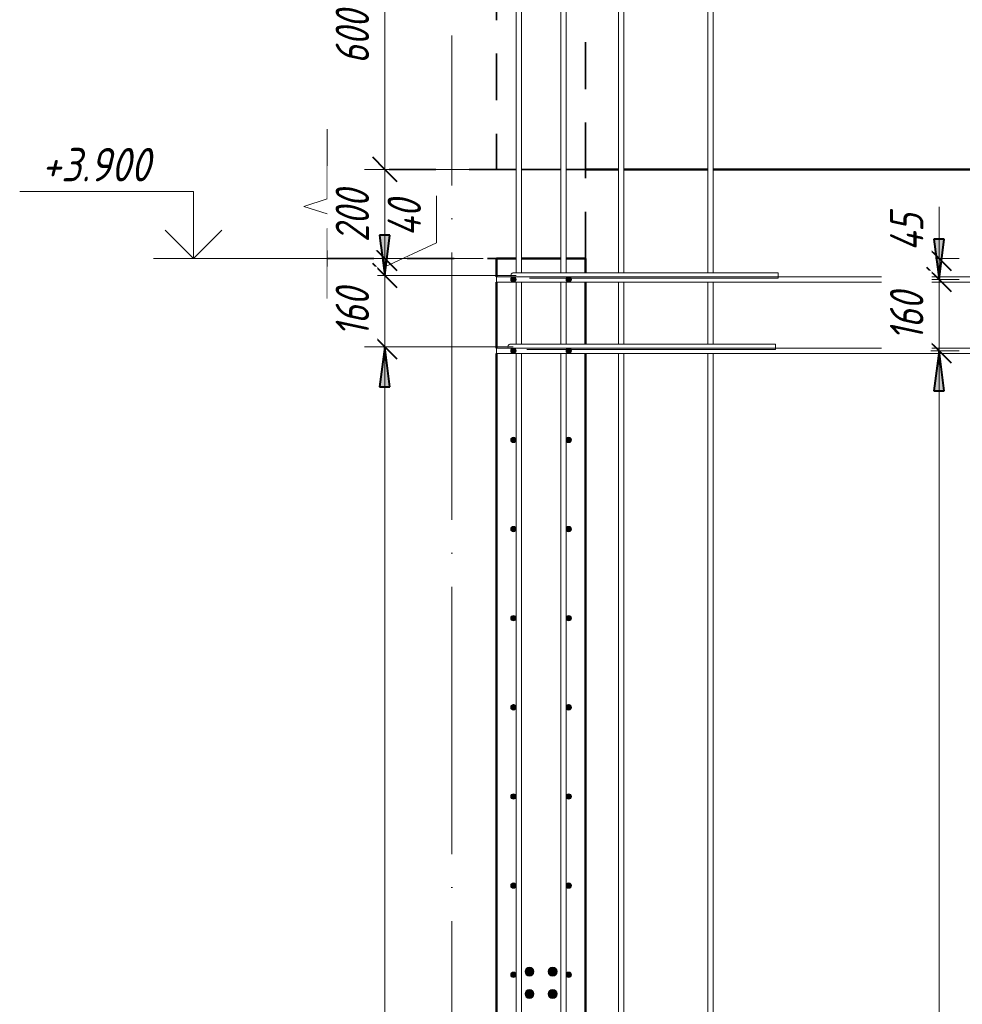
# Model space of a CAD drawing. Header units: millimetres. Extents: x -17457 to 38668, y -1477 to 6786.
# Tile 53 of 104: x 9106 to 11221, y 2227 to 4436. Entities that reach past the tile are written whole.
import ezdxf

# ---------------------------------------------------------------- set-up
doc = ezdxf.new("R2010")
doc.units = ezdxf.units.MM
doc.linetypes.add('01 Штриховая _4 мм_', pattern=[180, 105, -75])
doc.linetypes.add('ADSK_Линия сетки', pattern=[750, 600, -75, 0, -75])
for name, color, linetype, lineweight in [('A-____-____-DIMS', 211, 'Continuous', 9), ('A-____-____-DIMS-30', 211, 'Continuous', 9), ('A-____-NOTE-TEXT', 131, 'Continuous', 20), ('A-DETL-GENF-OTLN', 92, 'Continuous', 20), ('A-FLOR-____-MCUT', 192, 'Continuous', 50), ('A-WALL-____-MCUT', 113, 'Continuous', 50), ('A-WALL-____-OTLN', 113, 'Continuous', 20), ('G-____-____-DIMS', 111, 'Continuous', 9), ('S-GRID-____-OTLN', 1, 'Continuous', 9), ('S-RBAR-____-MCUT', 171, 'Continuous', 20), ('S-RBAR-____-OTLN', 171, 'Continuous', 100)]:
    doc.layers.add(name, color=color, linetype=linetype, lineweight=lineweight)
doc.styles.add('GOST Common_I_1', font='GOST Common Italic.ttf', dxfattribs={"width": 0.8, "height": 75})
doc.styles.add('GOST Common_I_2', font='GOST Common Italic.ttf', dxfattribs={"width": 0.9, "height": 75})
doc.dimstyles.new('ADSK_Для_арматуры_Основной_2_5_мм_шаг_кол-во_Стрелки_точный', dxfattribs={"dimscale": 304.8, "dimtxt": 0.247469, "dimasz": 0.295276, "dimexe": 0.147638, "dimexo": 0.000484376, "dimgap": 0.03937, "dimtad": 1, "dimdec": 0, "dimlfac": 304.8, "dimdsep": 46, "dimtxsty": 'GOST Common_I_1', "dimsah": 1, "dimcen": 0.09, "dimdle": 0.147638, "dimazin": 0, "dimtfac": 1, "dimtdec": 4, "dimtix": 1, "dimtmove": 0, "dimatfit": 3, "dimfxl": 1, "dimtvp": 1, "dimtfill": 1, "dimtolj": 1, "dimtzin": 0, "dimarcsym": 2})
doc.dimstyles.new('ADSK_Округление_5мм__Узкий_', dxfattribs={"dimscale": 304.8, "dimtxt": 0.247469, "dimasz": 0.177165, "dimexe": 0.147638, "dimexo": 0.000322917, "dimgap": 0.03937, "dimtad": 1, "dimdec": 0, "dimlfac": 304.8, "dimrnd": 5, "dimdsep": 46, "dimtxsty": 'GOST Common_I_1', "dimblk1": 'OBLIQUE', "dimblk2": 'OBLIQUE', "dimsah": 1, "dimcen": 0.09, "dimdle": 0.147638, "dimazin": 0, "dimtfac": 1, "dimtdec": 4, "dimtix": 1, "dimtmove": 1, "dimatfit": 3, "dimfxl": 1, "dimtvp": 1, "dimtfill": 1, "dimtolj": 1, "dimtzin": 0, "dimlwd": 20, "dimlwe": 20, "dimarcsym": 2})
doc.dimstyles.new('ADSK_Округление_5мм__Узкий__1', dxfattribs={"dimscale": 304.8, "dimtxt": 0.247469, "dimasz": 0.177165, "dimexe": 0.147638, "dimexo": 0.000322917, "dimgap": 0.03937, "dimtad": 1, "dimdec": 0, "dimlfac": 304.8, "dimrnd": 5, "dimdsep": 46, "dimtxsty": 'GOST Common_I_1', "dimblk1": 'OBLIQUE', "dimblk2": 'OBLIQUE', "dimsah": 1, "dimcen": 0.09, "dimdle": 0.147638, "dimazin": 0, "dimtfac": 1, "dimtdec": 4, "dimtix": 1, "dimtmove": 0, "dimatfit": 3, "dimfxl": 1, "dimtvp": 1, "dimtfill": 1, "dimtolj": 1, "dimtzin": 0, "dimlwd": 20, "dimlwe": 20, "dimarcsym": 2})

# ---------------------------------------------------------------- blocks, each defined once
blk = doc.blocks.new('ADSK_Обрыв_Линия - ADSK_Обрыв_линия-1072157-КЖ1_Р_ВЭ1_Армирование_11')
at = {"layer": 'A-DETL-GENF-OTLN'}
for p, q in [((-32780, -226.2), (-32780, -160)), ((-32780, -360), (-32780, -293))]:
    blk.add_line(p, q, dxfattribs=at)
blk = doc.blocks.new('DIMBLOCK184-КЖ1_Р_ВЭ1_Армирование_11')
at = {"layer": 'A-____-____-DIMS-30', "lineweight": 40}
for p, q in [((9925.1, 3702), (9898.1, 3729)), ((9925.1, 3702), (9952.1, 3675)), ((9925.1, -98), (9898.1, -71)), ((9925.1, -98), (9952.1, -125))]:
    blk.add_line(p, q, dxfattribs=at)
at = {"layer": 'A-____-____-DIMS-30', "lineweight": 20}
for p, q in [((9925.1, 3702), (9880.1, 3702)), ((9925.1, -98), (9925.1, 3702)), ((9925.1, 3702), (10213.5, 3702)), ((9925.1, -98), (9880.1, -98)), ((9925.1, -98), (10213.5, -98))]:
    blk.add_line(p, q, dxfattribs=at)
at = {"layer": 'A-____-____-DIMS-30', "color": 0, "lineweight": 20, "insert": (9815, 1717.6), "char_height": 75, "width": 202.507, "attachment_point": 1, "rotation": 90, "line_spacing_factor": 1.022761, "style": 'GOST Common_I_1', "bg_fill": 3, "box_fill_scale": 1.25, "bg_fill_color": 256, "bg_fill_true_color": 13158600, "bg_fill_transparency": 0}
blk.add_mtext('3800', dxfattribs=at)
blk = doc.blocks.new('_Oblique')
at = {"color": 0, "linetype": 'ByBlock', "lineweight": -2}
blk.add_line((-0.5, -0.5), (0.5, 0.5), dxfattribs=at)
blk = doc.blocks.new('DIMBLOCK185-КЖ1_Р_ВЭ1_Армирование_11')
at = {"layer": 'A-____-____-DIMS-30', "lineweight": 40}
for p, q in [((9925.1, 3862), (9898.1, 3889)), ((9925.1, 3862), (9952.1, 3835)), ((9925.1, 3702), (9898.1, 3729)), ((9925.1, 3702), (9952.1, 3675))]:
    blk.add_line(p, q, dxfattribs=at)
at = {"layer": 'A-____-____-DIMS-30', "lineweight": 20}
for p, q in [((9925.1, 3862), (9880.1, 3862)), ((9925.1, 3702), (9925.1, 3862)), ((9925.1, 3862), (10219.8, 3862)), ((9925.1, 3702), (9880.1, 3702)), ((9925.1, 3702), (10213.5, 3702))]:
    blk.add_line(p, q, dxfattribs=at)
at = {"layer": 'A-____-____-DIMS-30', "color": 0, "lineweight": 20, "insert": (9815, 3724.5), "char_height": 75, "width": 138.073, "attachment_point": 1, "rotation": 90, "line_spacing_factor": 1.022761, "style": 'GOST Common_I_1', "bg_fill": 3, "box_fill_scale": 1.25, "bg_fill_color": 256, "bg_fill_true_color": 13158600, "bg_fill_transparency": 0}
blk.add_mtext('160', dxfattribs=at)
blk = doc.blocks.new('DIMBLOCK186-КЖ1_Р_ВЭ1_Армирование_11')
at = {"layer": 'A-____-____-DIMS-30', "lineweight": 20}
for p, q in [((10041.4, 4040.7), (10041.4, 3934.9)), ((10041.4, 3934.9), (9925.1, 3881)), ((9925.1, 3900), (9880.1, 3900)), ((9925.1, 3862), (9925.1, 3900)), ((9925.1, 3900), (10145.8, 3900)), ((9925.1, 3862), (9880.1, 3862)), ((9925.1, 3862), (10219.8, 3862))]:
    blk.add_line(p, q, dxfattribs=at)
at = {"layer": 'A-____-____-DIMS-30', "lineweight": 40}
for p, q in [((9925.1, 3900), (9898.1, 3927)), ((9925.1, 3862), (9898.1, 3889)), ((9925.1, 3900), (9952.1, 3873)), ((9925.1, 3862), (9952.1, 3835))]:
    blk.add_line(p, q, dxfattribs=at)
at = {"layer": 'A-____-____-DIMS-30', "color": 0, "lineweight": 20, "insert": (9931.4, 3949.9), "char_height": 75, "width": 108.924, "attachment_point": 1, "rotation": 90, "line_spacing_factor": 1.022761, "style": 'GOST Common_I_1', "bg_fill": 3, "box_fill_scale": 1.25, "bg_fill_color": 256, "bg_fill_true_color": 13158600, "bg_fill_transparency": 0}
blk.add_mtext('40', dxfattribs=at)
blk = doc.blocks.new('DIMBLOCK187-КЖ1_Р_ВЭ1_Армирование_11')
at = {"layer": 'A-____-____-DIMS-30', "lineweight": 40}
for p, q in [((9925.1, 4100), (9898.1, 4127)), ((9925.1, 4100), (9952.1, 4073)), ((9925.1, 3900), (9898.1, 3927)), ((9925.1, 3900), (9952.1, 3873))]:
    blk.add_line(p, q, dxfattribs=at)
at = {"layer": 'A-____-____-DIMS-30', "lineweight": 20}
for p, q in [((9925.1, 4100), (9880.1, 4100)), ((9925.1, 3900), (9925.1, 4100)), ((9925.1, 4100), (10145.8, 4100)), ((9925.1, 3900), (9880.1, 3900)), ((9925.1, 3900), (10145.8, 3900))]:
    blk.add_line(p, q, dxfattribs=at)
at = {"layer": 'A-____-____-DIMS-30', "color": 0, "lineweight": 20, "insert": (9815, 3936.7), "char_height": 75, "width": 151.88, "attachment_point": 1, "rotation": 90, "line_spacing_factor": 1.022761, "style": 'GOST Common_I_1', "bg_fill": 3, "box_fill_scale": 1.25, "bg_fill_color": 256, "bg_fill_true_color": 13158600, "bg_fill_transparency": 0}
blk.add_mtext('200', dxfattribs=at)
blk = doc.blocks.new('DIMBLOCK188-КЖ1_Р_ВЭ1_Армирование_11')
at = {"layer": 'A-____-____-DIMS-30', "lineweight": 40}
for p, q in [((9925.1, 4700), (9898.1, 4727)), ((9925.1, 4700), (9952.1, 4673)), ((9925.1, 4100), (9898.1, 4127)), ((9925.1, 4100), (9952.1, 4073))]:
    blk.add_line(p, q, dxfattribs=at)
at = {"layer": 'A-____-____-DIMS-30', "lineweight": 20}
for p, q in [((9925.1, 4700), (9880.1, 4700)), ((9925.1, 4100), (9925.1, 4700)), ((9925.1, 4700), (10619.8, 4700)), ((9925.1, 4100), (9880.1, 4100)), ((9925.1, 4100), (10145.8, 4100))]:
    blk.add_line(p, q, dxfattribs=at)
at = {"layer": 'A-____-____-DIMS-30', "color": 0, "lineweight": 20, "insert": (9815, 4336.7), "char_height": 75, "width": 151.88, "attachment_point": 1, "rotation": 90, "line_spacing_factor": 1.022761, "style": 'GOST Common_I_1', "bg_fill": 3, "box_fill_scale": 1.25, "bg_fill_color": 256, "bg_fill_true_color": 13158600, "bg_fill_transparency": 0}
blk.add_mtext('600', dxfattribs=at)
blk = doc.blocks.new('DIMBLOCK200-КЖ1_Р_ВЭ1_Армирование_11')
at = {"layer": 'A-____-____-DIMS-30', "lineweight": 40}
for p, q in [((11168.3, 3693), (11141.3, 3720)), ((11168.3, 3693), (11195.3, 3666)), ((11168.3, -107), (11141.3, -80)), ((11168.3, -107), (11195.3, -134))]:
    blk.add_line(p, q, dxfattribs=at)
at = {"layer": 'A-____-____-DIMS-30', "lineweight": 20}
for p, q in [((11168.3, 3693), (11160.1, 3693)), ((11168.3, -107), (11168.3, 3693)), ((11168.3, 3693), (11213.3, 3693)), ((11168.3, -107), (11160.1, -107)), ((11168.3, -107), (11213.3, -107))]:
    blk.add_line(p, q, dxfattribs=at)
at = {"layer": 'A-____-____-DIMS-30', "color": 0, "lineweight": 20, "insert": (11058.3, 1708.6), "char_height": 75, "width": 202.507, "attachment_point": 1, "rotation": 90, "line_spacing_factor": 1.022761, "style": 'GOST Common_I_1', "bg_fill": 3, "box_fill_scale": 1.25, "bg_fill_color": 256, "bg_fill_true_color": 13158600, "bg_fill_transparency": 0}
blk.add_mtext('3800', dxfattribs=at)
blk = doc.blocks.new('DIMBLOCK201-КЖ1_Р_ВЭ1_Армирование_11')
at = {"layer": 'A-____-____-DIMS-30', "lineweight": 40}
for p, q in [((11168.3, 3853), (11141.3, 3880)), ((11168.3, 3853), (11195.3, 3826)), ((11168.3, 3693), (11141.3, 3720)), ((11168.3, 3693), (11195.3, 3666))]:
    blk.add_line(p, q, dxfattribs=at)
at = {"layer": 'A-____-____-DIMS-30', "lineweight": 20}
for p, q in [((11168.3, 3853), (11160.1, 3853)), ((11168.3, 3693), (11168.3, 3853)), ((11168.3, 3853), (11213.3, 3853)), ((11168.3, 3693), (11160.1, 3693)), ((11168.3, 3693), (11213.3, 3693))]:
    blk.add_line(p, q, dxfattribs=at)
at = {"layer": 'A-____-____-DIMS-30', "color": 0, "lineweight": 20, "insert": (11058.3, 3715.5), "char_height": 75, "width": 138.073, "attachment_point": 1, "rotation": 90, "line_spacing_factor": 1.022761, "style": 'GOST Common_I_1', "bg_fill": 3, "box_fill_scale": 1.25, "bg_fill_color": 256, "bg_fill_true_color": 13158600, "bg_fill_transparency": 0}
blk.add_mtext('160', dxfattribs=at)
blk = doc.blocks.new('DIMBLOCK202-КЖ1_Р_ВЭ1_Армирование_11')
at = {"layer": 'A-____-____-DIMS-30', "lineweight": 20}
for p, q in [((11168.3, 4007.4), (11168.3, 3901.6)), ((11168.3, 3853), (11168.3, 3945)), ((11168.3, 3900), (11160.1, 3900)), ((11168.3, 3901.6), (11168.3, 3876.5)), ((11168.3, 3900), (11213.3, 3900)), ((11168.3, 3853), (11160.1, 3853)), ((11168.3, 3853), (11213.3, 3853))]:
    blk.add_line(p, q, dxfattribs=at)
at = {"layer": 'A-____-____-DIMS-30', "lineweight": 40}
for p, q in [((11168.3, 3900), (11141.3, 3927)), ((11168.3, 3900), (11195.3, 3873)), ((11168.3, 3853), (11141.3, 3880)), ((11168.3, 3853), (11195.3, 3826))]:
    blk.add_line(p, q, dxfattribs=at)
at = {"layer": 'A-____-____-DIMS-30', "color": 0, "lineweight": 20, "insert": (11058.3, 3916.6), "char_height": 75, "width": 108.924, "attachment_point": 1, "rotation": 90, "line_spacing_factor": 1.022761, "style": 'GOST Common_I_1', "bg_fill": 3, "box_fill_scale": 1.25, "bg_fill_color": 256, "bg_fill_true_color": 13158600, "bg_fill_transparency": 0}
blk.add_mtext('45', dxfattribs=at)
blk = doc.blocks.new('DIMBLOCK203-КЖ1_Р_ВЭ1_Армирование_11')
at = {"layer": 'A-____-____-DIMS-30', "lineweight": 40}
for points in [[(11168.3, 3853), (11180.2, 3943), (11156.5, 3943)], [(11168.3, 3693), (11156.5, 3603), (11180.2, 3603)], [(11168.3, -107), (11180.2, -17), (11156.5, -17)]]:
    blk.add_hatch(color=256, dxfattribs=at).paths.add_polyline_path(points)
for p, q in [((11180.2, 3943), (11156.5, 3943)), ((11156.5, 3943), (11168.3, 3853)), ((11168.3, 3853), (11180.2, 3943)), ((11168.3, 3693), (11156.5, 3603)), ((11180.2, 3603), (11168.3, 3693)), ((11156.5, 3603), (11180.2, 3603)), ((11180.2, -17), (11156.5, -17)), ((11156.5, -17), (11168.3, -107)), ((11168.3, -107), (11180.2, -17))]:
    blk.add_line(p, q, dxfattribs=at)
at = {"layer": 'A-____-____-DIMS-30'}
for p, q in [((11168.3, 3853), (11149.7, 3853)), ((11168.3, 3853), (11213.3, 3853)), ((11168.3, 3693), (11149.7, 3693)), ((11168.3, -152), (11168.3, 3693)), ((11168.3, 3693), (11213.3, 3693)), ((11168.3, -107), (11149.7, -107)), ((11168.3, -107), (11213.3, -107))]:
    blk.add_line(p, q, dxfattribs=at)
at = {"layer": 'A-____-____-DIMS-30', "color": 0, "insert": (11058.3, 1566.7), "char_height": 75, "width": 543.086, "attachment_point": 1, "rotation": 90, "line_spacing_factor": 1.022761, "style": 'GOST Common_I_1', "bg_fill": 3, "box_fill_scale": 1.25, "bg_fill_color": 256, "bg_fill_true_color": 13158600, "bg_fill_transparency": 0}
blk.add_mtext('200x19=3800', dxfattribs=at)
blk = doc.blocks.new('_None')
blk = doc.blocks.new('DIMBLOCK204-КЖ1_Р_ВЭ1_Армирование_11')
at = {"layer": 'A-____-____-DIMS-30', "lineweight": 40}
for points in [[(11168.3, 3853), (11180.2, 3943), (11156.5, 3943)], [(11168.3, 3693), (11156.5, 3603), (11180.2, 3603)]]:
    blk.add_hatch(color=256, dxfattribs=at).paths.add_polyline_path(points)
at = {"layer": 'A-____-____-DIMS-30'}
for p, q in [((11168.3, 3693), (11168.3, 4015.8)), ((11168.3, 3853), (11149.7, 3853)), ((11168.3, 3853), (11213.3, 3853)), ((11168.3, 3693), (11149.7, 3693)), ((11168.3, 3693), (11213.3, 3693))]:
    blk.add_line(p, q, dxfattribs=at)
at = {"layer": 'A-____-____-DIMS-30', "lineweight": 40}
for p, q in [((11180.2, 3943), (11156.5, 3943)), ((11156.5, 3943), (11168.3, 3853)), ((11168.3, 3853), (11180.2, 3943)), ((11168.3, 3693), (11156.5, 3603)), ((11180.2, 3603), (11168.3, 3693)), ((11156.5, 3603), (11180.2, 3603))]:
    blk.add_line(p, q, dxfattribs=at)
at = {"layer": 'A-____-____-DIMS-30', "color": 0, "insert": (11058.3, 3715.5), "char_height": 75, "width": 138.073, "attachment_point": 1, "rotation": 90, "line_spacing_factor": 1.022761, "style": 'GOST Common_I_1', "bg_fill": 3, "box_fill_scale": 1.25, "bg_fill_color": 256, "bg_fill_true_color": 13158600, "bg_fill_transparency": 0}
blk.add_mtext('160', dxfattribs=at)
blk = doc.blocks.new('DIMBLOCK205-КЖ1_Р_ВЭ1_Армирование_11')
at = {"layer": 'A-____-____-DIMS-30', "lineweight": 40}
for points in [[(9925.1, 3862), (9936.9, 3952), (9913.2, 3952)], [(9925.1, 3702), (9913.2, 3612), (9936.9, 3612)], [(9925.1, -98), (9936.9, -8), (9913.2, -8)]]:
    blk.add_hatch(color=256, dxfattribs=at).paths.add_polyline_path(points)
for p, q in [((9936.9, 3952), (9913.2, 3952)), ((9913.2, 3952), (9925.1, 3862)), ((9925.1, 3862), (9936.9, 3952)), ((9925.1, 3702), (9913.2, 3612)), ((9936.9, 3612), (9925.1, 3702)), ((9913.2, 3612), (9936.9, 3612)), ((9936.9, -8), (9913.2, -8)), ((9913.2, -8), (9925.1, -98)), ((9925.1, -98), (9936.9, -8))]:
    blk.add_line(p, q, dxfattribs=at)
at = {"layer": 'A-____-____-DIMS-30'}
for p, q in [((9925.1, 3862), (9880.1, 3862)), ((9925.1, 3862), (10168.8, 3862)), ((9925.1, 3702), (9880.1, 3702)), ((9925.1, -143), (9925.1, 3702)), ((9925.1, 3702), (10162.5, 3702)), ((9925.1, -98), (9880.1, -98)), ((9925.1, -98), (10162.5, -98))]:
    blk.add_line(p, q, dxfattribs=at)
at = {"layer": 'A-____-____-DIMS-30', "color": 0, "insert": (9815, 1575.7), "char_height": 75, "width": 543.086, "attachment_point": 1, "rotation": 90, "line_spacing_factor": 1.022761, "style": 'GOST Common_I_1', "bg_fill": 3, "box_fill_scale": 1.25, "bg_fill_color": 256, "bg_fill_true_color": 13158600, "bg_fill_transparency": 0}
blk.add_mtext('200x19=3800', dxfattribs=at)
blk = doc.blocks.new('DIMBLOCK206-КЖ1_Р_ВЭ1_Армирование_11')
at = {"layer": 'A-____-____-DIMS-30', "lineweight": 40}
for points in [[(9925.1, 3862), (9936.9, 3952), (9913.2, 3952)], [(9925.1, 3702), (9913.2, 3612), (9936.9, 3612)]]:
    blk.add_hatch(color=256, dxfattribs=at).paths.add_polyline_path(points)
at = {"layer": 'A-____-____-DIMS-30'}
for p, q in [((9925.1, 3702), (9925.1, 4024.8)), ((9925.1, 3862), (9880.1, 3862)), ((9925.1, 3862), (10168.8, 3862)), ((9925.1, 3702), (9880.1, 3702)), ((9925.1, 3702), (10162.5, 3702))]:
    blk.add_line(p, q, dxfattribs=at)
at = {"layer": 'A-____-____-DIMS-30', "lineweight": 40}
for p, q in [((9936.9, 3952), (9913.2, 3952)), ((9913.2, 3952), (9925.1, 3862)), ((9925.1, 3862), (9936.9, 3952)), ((9925.1, 3702), (9913.2, 3612)), ((9936.9, 3612), (9925.1, 3702)), ((9913.2, 3612), (9936.9, 3612))]:
    blk.add_line(p, q, dxfattribs=at)
at = {"layer": 'A-____-____-DIMS-30', "color": 0, "insert": (9815, 3724.5), "char_height": 75, "width": 138.073, "attachment_point": 1, "rotation": 90, "line_spacing_factor": 1.022761, "style": 'GOST Common_I_1', "bg_fill": 3, "box_fill_scale": 1.25, "bg_fill_color": 256, "bg_fill_true_color": 13158600, "bg_fill_transparency": 0}
blk.add_mtext('160', dxfattribs=at)
blk = doc.blocks.new('Высотные отметки - Стрелка вверх-6399-КЖ1_Р_ВЭ1_Армирование_11')
at = {"layer": 'A-____-NOTE-TEXT'}
for p, q in [((-33079.3, 4050), (-33469.3, 4050)), ((-33079.3, 3900), (-33079.3, 4050)), ((-33079.3, 3900), (-33143, 3963.6)), ((-33079.3, 3900), (-33015.7, 3963.6)), ((-32989.3, 3900), (-33169.3, 3900))]:
    blk.add_line(p, q, dxfattribs=at)

msp = doc.modelspace()

# ---------------------------------------------------------------- hatches: boundary and pattern name
at = {"layer": 'S-RBAR-____-MCUT'}
h = msp.add_hatch(color=256, dxfattribs=at)
edge = h.paths.add_edge_path()
edge.add_arc((10213.7591, 3853), 6, 0, 360)
for points in [[(10213.7591, 3847), (10218.9553, 3850), (10218.9553, 3856), (10213.7591, 3859), (10208.563, 3856), (10208.563, 3850)], [(10337.7591, 3847), (10342.9553, 3850), (10342.9553, 3856), (10337.7591, 3859), (10332.563, 3856), (10332.563, 3850)], [(10213.7591, 3687), (10218.9553, 3690), (10218.9553, 3696), (10213.7591, 3699), (10208.563, 3696), (10208.563, 3690)], [(10337.7591, 3687), (10342.9553, 3690), (10342.9553, 3696), (10337.7591, 3699), (10332.563, 3696), (10332.563, 3690)], [(10213.7591, 3487), (10218.9553, 3490), (10218.9553, 3496), (10213.7591, 3499), (10208.563, 3496), (10208.563, 3490)], [(10337.7591, 3487), (10342.9553, 3490), (10342.9553, 3496), (10337.7591, 3499), (10332.563, 3496), (10332.563, 3490)], [(10213.7591, 3287), (10218.9553, 3290), (10218.9553, 3296), (10213.7591, 3299), (10208.563, 3296), (10208.563, 3290)], [(10337.7591, 3287), (10342.9553, 3290), (10342.9553, 3296), (10337.7591, 3299), (10332.563, 3296), (10332.563, 3290)], [(10213.7591, 3087), (10218.9553, 3090), (10218.9553, 3096), (10213.7591, 3099), (10208.563, 3096), (10208.563, 3090)], [(10337.7591, 3087), (10342.9553, 3090), (10342.9553, 3096), (10337.7591, 3099), (10332.563, 3096), (10332.563, 3090)], [(10213.7591, 2887), (10218.9553, 2890), (10218.9553, 2896), (10213.7591, 2899), (10208.563, 2896), (10208.563, 2890)], [(10337.7591, 2887), (10342.9553, 2890), (10342.9553, 2896), (10337.7591, 2899), (10332.563, 2896), (10332.563, 2890)], [(10213.7591, 2687), (10218.9553, 2690), (10218.9553, 2696), (10213.7591, 2699), (10208.563, 2696), (10208.563, 2690)], [(10337.7591, 2687), (10342.9553, 2690), (10342.9553, 2696), (10337.7591, 2699), (10332.563, 2696), (10332.563, 2690)], [(10213.7591, 2487), (10218.9553, 2490), (10218.9553, 2496), (10213.7591, 2499), (10208.563, 2496), (10208.563, 2490)], [(10337.7591, 2487), (10342.9553, 2490), (10342.9553, 2496), (10337.7591, 2499), (10332.563, 2496), (10332.563, 2490)], [(10213.7591, 2287), (10218.9553, 2290), (10218.9553, 2296), (10213.7591, 2299), (10208.563, 2296), (10208.563, 2290)], [(10249.7591, 2290), (10256.8302, 2292.9289), (10259.7591, 2300), (10256.8302, 2307.0711), (10249.7591, 2310), (10242.688, 2307.0711), (10239.7591, 2300), (10242.688, 2292.9289)], [(10301.7591, 2290), (10308.8302, 2292.9289), (10311.7591, 2300), (10308.8302, 2307.0711), (10301.7591, 2310), (10294.688, 2307.0711), (10291.7591, 2300), (10294.688, 2292.9289)], [(10337.7591, 2287), (10342.9553, 2290), (10342.9553, 2296), (10337.7591, 2299), (10332.563, 2296), (10332.563, 2290)], [(10249.7591, 2240), (10256.8302, 2242.9289), (10259.7591, 2250), (10256.8302, 2257.0711), (10249.7591, 2260), (10242.688, 2257.0711), (10239.7591, 2250), (10242.688, 2242.9289)], [(10301.7591, 2240), (10308.8302, 2242.9289), (10311.7591, 2250), (10308.8302, 2257.0711), (10301.7591, 2260), (10294.688, 2257.0711), (10291.7591, 2250), (10294.688, 2242.9289)]]:
    msp.add_hatch(color=256, dxfattribs=at).paths.add_polyline_path(points)
h = msp.add_hatch(color=256, dxfattribs=at)
edge = h.paths.add_edge_path()
edge.add_arc((10337.7591, 3853), 6, 0, 360)
h = msp.add_hatch(color=256, dxfattribs=at)
edge = h.paths.add_edge_path()
edge.add_arc((10213.7591, 3693), 6, 0, 360)
h = msp.add_hatch(color=256, dxfattribs=at)
edge = h.paths.add_edge_path()
edge.add_arc((10337.7591, 3693), 6, 0, 360)
h = msp.add_hatch(color=256, dxfattribs=at)
edge = h.paths.add_edge_path()
edge.add_arc((10213.7591, 3493), 6, 0, 360)
h = msp.add_hatch(color=256, dxfattribs=at)
edge = h.paths.add_edge_path()
edge.add_arc((10337.7591, 3493), 6, 0, 360)
h = msp.add_hatch(color=256, dxfattribs=at)
edge = h.paths.add_edge_path()
edge.add_arc((10213.7591, 3293), 6, 0, 360)
h = msp.add_hatch(color=256, dxfattribs=at)
edge = h.paths.add_edge_path()
edge.add_arc((10337.7591, 3293), 6, 0, 360)
h = msp.add_hatch(color=256, dxfattribs=at)
edge = h.paths.add_edge_path()
edge.add_arc((10213.7591, 3093), 6, 0, 360)
h = msp.add_hatch(color=256, dxfattribs=at)
edge = h.paths.add_edge_path()
edge.add_arc((10337.7591, 3093), 6, 0, 360)
h = msp.add_hatch(color=256, dxfattribs=at)
edge = h.paths.add_edge_path()
edge.add_arc((10213.7591, 2893), 6, 0, 360)
h = msp.add_hatch(color=256, dxfattribs=at)
edge = h.paths.add_edge_path()
edge.add_arc((10337.7591, 2893), 6, 0, 360)
h = msp.add_hatch(color=256, dxfattribs=at)
edge = h.paths.add_edge_path()
edge.add_arc((10213.7591, 2693), 6, 0, 360)
h = msp.add_hatch(color=256, dxfattribs=at)
edge = h.paths.add_edge_path()
edge.add_arc((10337.7591, 2693), 6, 0, 360)
h = msp.add_hatch(color=256, dxfattribs=at)
edge = h.paths.add_edge_path()
edge.add_arc((10213.7591, 2493), 6, 0, 360)
h = msp.add_hatch(color=256, dxfattribs=at)
edge = h.paths.add_edge_path()
edge.add_arc((10337.7591, 2493), 6, 0, 360)
h = msp.add_hatch(color=256, dxfattribs=at)
edge = h.paths.add_edge_path()
edge.add_arc((10213.7591, 2293), 6, 0, 360)
h = msp.add_hatch(color=256, dxfattribs=at)
edge = h.paths.add_edge_path()
edge.add_arc((10249.7591, 2300), 10, 0, 360)
h = msp.add_hatch(color=256, dxfattribs=at)
edge = h.paths.add_edge_path()
edge.add_arc((10301.7591, 2300), 10, 0, 360)
h = msp.add_hatch(color=256, dxfattribs=at)
edge = h.paths.add_edge_path()
edge.add_arc((10337.7591, 2293), 6, 0, 360)
h = msp.add_hatch(color=256, dxfattribs=at)
edge = h.paths.add_edge_path()
edge.add_arc((10249.7591, 2250), 10, 0, 360)
h = msp.add_hatch(color=256, dxfattribs=at)
edge = h.paths.add_edge_path()
edge.add_arc((10301.7591, 2250), 10, 0, 360)

# ---------------------------------------------------------------- linework, layer by layer
at = {"layer": 'A-____-NOTE-TEXT'}
for p, q in [((9795.7591, 4100), (9795.7591, 4190)), ((9795.7591, 4033.7852), (9743.769, 4016.8926)), ((9743.769, 4016.8926), (9795.7591, 4000)), ((9795.7591, 4000), (9847.7206, 3983.5)), ((9795.7591, 3967), (9847.7206, 3983.5)), ((9795.7591, 3900), (9795.7591, 3810))]:
    msp.add_line(p, q, dxfattribs=at)
at = {"layer": 'A-FLOR-____-MCUT', "linetype": '01 Штриховая _4 мм_', "lineweight": 35}
for p, q in [((10219.7591, 4100), (9795.7591, 4100)), ((10319.7591, 4100), (10231.7591, 4100)), ((10375.7591, 4100), (10331.7591, 4100)), ((10375.7591, 3900), (10375.7591, 4100)), ((9795.7591, 3900), (10219.7591, 3900)), ((10231.7591, 3900), (10319.7591, 3900)), ((10331.7591, 3900), (10375.7591, 3900))]:
    msp.add_line(p, q, dxfattribs=at)
at = {"layer": 'A-WALL-____-MCUT', "linetype": '01 Штриховая _4 мм_', "lineweight": 35}
for p, q in [((10175.7591, 5800), (10175.7591, 4100)), ((10375.7591, 4100), (10375.7591, 5800)), ((10175.7591, 4100), (10219.7591, 4100)), ((10231.7591, 4100), (10319.7591, 4100)), ((10331.7591, 4100), (10375.7591, 4100))]:
    msp.add_line(p, q, dxfattribs=at)
at = {"layer": 'A-WALL-____-MCUT'}
for p, q in [((10175.7591, 3900), (10175.7591, 3859)), ((10219.7591, 3900), (10175.7591, 3900)), ((10319.7591, 3900), (10231.7591, 3900)), ((10375.7591, 3900), (10331.7591, 3900)), ((10375.7591, 3868), (10375.7591, 3900)), ((10175.7591, 3847), (10175.7591, 3699)), ((10375.7591, 3708), (10375.7591, 3847)), ((10175.7591, 3687), (10175.7591, -101)), ((10375.7591, -92), (10375.7591, 3687))]:
    msp.add_line(p, q, dxfattribs=at)
at = {"layer": 'A-WALL-____-OTLN', "linetype": '01 Штриховая _4 мм_', "lineweight": 35}
for p, q in [((10375.7591, 4100), (10449.7591, 4100)), ((10461.7591, 4100), (10649.7591, 4100)), ((10661.7591, 4100), (11849.7591, 4100))]:
    msp.add_line(p, q, dxfattribs=at)
at = {"layer": 'A-WALL-____-OTLN', "lineweight": 50}
for p, q in [((10449.7591, 4100), (10375.7591, 4100)), ((10649.7591, 4100), (10461.7591, 4100)), ((11849.7591, 4100), (10661.7591, 4100))]:
    msp.add_line(p, q, dxfattribs=at)
at = {"layer": 'G-____-____-DIMS', "lineweight": 20}
msp.add_line((9795.7591, 3900), (9496.4218, 3900), dxfattribs=at)
at = {"layer": 'S-GRID-____-OTLN', "linetype": 'ADSK_Линия сетки'}
msp.add_line((10075.7587, -1186.9215), (10075.7587, 4400), dxfattribs=at)
at = {"layer": 'S-RBAR-____-MCUT'}
for p, q in [((10213.7591, 3859), (10208.563, 3856)), ((10208.563, 3856), (10208.563, 3850)), ((10208.563, 3850), (10213.7591, 3847)), ((10218.9553, 3856), (10213.7591, 3859)), ((10213.7591, 3847), (10218.9553, 3850)), ((10218.9553, 3850), (10218.9553, 3856)), ((10337.7591, 3859), (10332.563, 3856)), ((10332.563, 3856), (10332.563, 3850)), ((10332.563, 3850), (10337.7591, 3847)), ((10342.9553, 3856), (10337.7591, 3859)), ((10337.7591, 3847), (10342.9553, 3850)), ((10342.9553, 3850), (10342.9553, 3856)), ((10213.7591, 3699), (10208.563, 3696)), ((10208.563, 3696), (10208.563, 3690)), ((10208.563, 3690), (10213.7591, 3687)), ((10218.9553, 3696), (10213.7591, 3699)), ((10213.7591, 3687), (10218.9553, 3690)), ((10218.9553, 3690), (10218.9553, 3696)), ((10337.7591, 3699), (10332.563, 3696)), ((10332.563, 3696), (10332.563, 3690)), ((10332.563, 3690), (10337.7591, 3687)), ((10342.9553, 3696), (10337.7591, 3699)), ((10337.7591, 3687), (10342.9553, 3690)), ((10342.9553, 3690), (10342.9553, 3696)), ((10213.7591, 3499), (10208.563, 3496)), ((10208.563, 3496), (10208.563, 3490)), ((10218.9553, 3496), (10213.7591, 3499)), ((10218.9553, 3490), (10218.9553, 3496)), ((10337.7591, 3499), (10332.563, 3496)), ((10332.563, 3496), (10332.563, 3490)), ((10342.9553, 3496), (10337.7591, 3499)), ((10342.9553, 3490), (10342.9553, 3496)), ((10208.563, 3490), (10213.7591, 3487)), ((10213.7591, 3487), (10218.9553, 3490)), ((10332.563, 3490), (10337.7591, 3487)), ((10337.7591, 3487), (10342.9553, 3490)), ((10213.7591, 3299), (10208.563, 3296)), ((10208.563, 3296), (10208.563, 3290)), ((10218.9553, 3296), (10213.7591, 3299)), ((10218.9553, 3290), (10218.9553, 3296)), ((10337.7591, 3299), (10332.563, 3296)), ((10332.563, 3296), (10332.563, 3290)), ((10342.9553, 3296), (10337.7591, 3299)), ((10342.9553, 3290), (10342.9553, 3296)), ((10208.563, 3290), (10213.7591, 3287)), ((10213.7591, 3287), (10218.9553, 3290)), ((10332.563, 3290), (10337.7591, 3287)), ((10337.7591, 3287), (10342.9553, 3290)), ((10213.7591, 3099), (10208.563, 3096)), ((10208.563, 3096), (10208.563, 3090)), ((10218.9553, 3096), (10213.7591, 3099)), ((10218.9553, 3090), (10218.9553, 3096)), ((10337.7591, 3099), (10332.563, 3096)), ((10332.563, 3096), (10332.563, 3090)), ((10342.9553, 3096), (10337.7591, 3099)), ((10342.9553, 3090), (10342.9553, 3096)), ((10208.563, 3090), (10213.7591, 3087)), ((10213.7591, 3087), (10218.9553, 3090)), ((10332.563, 3090), (10337.7591, 3087)), ((10337.7591, 3087), (10342.9553, 3090)), ((10213.7591, 2899), (10208.563, 2896)), ((10208.563, 2896), (10208.563, 2890)), ((10218.9553, 2896), (10213.7591, 2899)), ((10218.9553, 2890), (10218.9553, 2896)), ((10337.7591, 2899), (10332.563, 2896)), ((10332.563, 2896), (10332.563, 2890)), ((10342.9553, 2896), (10337.7591, 2899)), ((10342.9553, 2890), (10342.9553, 2896)), ((10208.563, 2890), (10213.7591, 2887)), ((10213.7591, 2887), (10218.9553, 2890)), ((10332.563, 2890), (10337.7591, 2887)), ((10337.7591, 2887), (10342.9553, 2890)), ((10213.7591, 2699), (10208.563, 2696)), ((10208.563, 2696), (10208.563, 2690)), ((10218.9553, 2696), (10213.7591, 2699)), ((10218.9553, 2690), (10218.9553, 2696)), ((10337.7591, 2699), (10332.563, 2696)), ((10332.563, 2696), (10332.563, 2690)), ((10342.9553, 2696), (10337.7591, 2699)), ((10342.9553, 2690), (10342.9553, 2696)), ((10208.563, 2690), (10213.7591, 2687)), ((10213.7591, 2687), (10218.9553, 2690)), ((10332.563, 2690), (10337.7591, 2687)), ((10337.7591, 2687), (10342.9553, 2690)), ((10213.7591, 2499), (10208.563, 2496)), ((10218.9553, 2496), (10213.7591, 2499)), ((10337.7591, 2499), (10332.563, 2496)), ((10342.9553, 2496), (10337.7591, 2499)), ((10208.563, 2496), (10208.563, 2490)), ((10208.563, 2490), (10213.7591, 2487)), ((10213.7591, 2487), (10218.9553, 2490)), ((10218.9553, 2490), (10218.9553, 2496)), ((10332.563, 2496), (10332.563, 2490)), ((10332.563, 2490), (10337.7591, 2487)), ((10337.7591, 2487), (10342.9553, 2490)), ((10342.9553, 2490), (10342.9553, 2496)), ((10213.7591, 2299), (10208.563, 2296)), ((10218.9553, 2296), (10213.7591, 2299)), ((10242.688, 2307.0711), (10239.7591, 2300)), ((10239.7591, 2300), (10242.688, 2292.9289)), ((10249.7591, 2310), (10242.688, 2307.0711)), ((10256.8302, 2307.0711), (10249.7591, 2310)), ((10259.7591, 2300), (10256.8302, 2307.0711)), ((10256.8302, 2292.9289), (10259.7591, 2300)), ((10294.688, 2307.0711), (10291.7591, 2300)), ((10291.7591, 2300), (10294.688, 2292.9289)), ((10301.7591, 2310), (10294.688, 2307.0711)), ((10308.8302, 2307.0711), (10301.7591, 2310)), ((10311.7591, 2300), (10308.8302, 2307.0711)), ((10308.8302, 2292.9289), (10311.7591, 2300)), ((10337.7591, 2299), (10332.563, 2296)), ((10342.9553, 2296), (10337.7591, 2299)), ((10208.563, 2296), (10208.563, 2290)), ((10208.563, 2290), (10213.7591, 2287)), ((10213.7591, 2287), (10218.9553, 2290)), ((10218.9553, 2290), (10218.9553, 2296)), ((10242.688, 2292.9289), (10249.7591, 2290)), ((10249.7591, 2290), (10256.8302, 2292.9289)), ((10294.688, 2292.9289), (10301.7591, 2290)), ((10301.7591, 2290), (10308.8302, 2292.9289)), ((10332.563, 2296), (10332.563, 2290)), ((10332.563, 2290), (10337.7591, 2287)), ((10337.7591, 2287), (10342.9553, 2290)), ((10342.9553, 2290), (10342.9553, 2296)), ((10242.688, 2257.0711), (10239.7591, 2250)), ((10249.7591, 2260), (10242.688, 2257.0711)), ((10256.8302, 2257.0711), (10249.7591, 2260)), ((10259.7591, 2250), (10256.8302, 2257.0711)), ((10294.688, 2257.0711), (10291.7591, 2250)), ((10301.7591, 2260), (10294.688, 2257.0711)), ((10308.8302, 2257.0711), (10301.7591, 2260)), ((10311.7591, 2250), (10308.8302, 2257.0711)), ((10239.7591, 2250), (10242.688, 2242.9289)), ((10242.688, 2242.9289), (10249.7591, 2240)), ((10249.7591, 2240), (10256.8302, 2242.9289)), ((10256.8302, 2242.9289), (10259.7591, 2250)), ((10291.7591, 2250), (10294.688, 2242.9289)), ((10294.688, 2242.9289), (10301.7591, 2240)), ((10301.7591, 2240), (10308.8302, 2242.9289)), ((10308.8302, 2242.9289), (10311.7591, 2250))]:
    msp.add_line(p, q, dxfattribs=at)
for centre, radius in [((10213.7591, 3853), 6), ((10337.7591, 3853), 6), ((10213.7591, 3693), 6), ((10337.7591, 3693), 6), ((10213.7591, 3493), 6), ((10337.7591, 3493), 6), ((10213.7591, 3293), 6), ((10337.7591, 3293), 6), ((10213.7591, 3093), 6), ((10337.7591, 3093), 6), ((10213.7591, 2893), 6), ((10337.7591, 2893), 6), ((10213.7591, 2693), 6), ((10337.7591, 2693), 6), ((10213.7591, 2493), 6), ((10337.7591, 2493), 6), ((10213.7591, 2293), 6), ((10249.7591, 2300), 10), ((10301.7591, 2300), 10), ((10337.7591, 2293), 6), ((10249.7591, 2250), 10), ((10301.7591, 2250), 10)]:
    msp.add_circle(centre, radius, dxfattribs=at)
at = {"layer": 'S-RBAR-____-OTLN', "lineweight": 20}
for p, q in [((10219.7591, 3868), (10219.7591, 5300)), ((10231.7591, 3868), (10231.7591, 5300)), ((10319.7591, 3868), (10319.7591, 5300)), ((10331.7591, 3868), (10331.7591, 5300)), ((10449.7591, 3868), (10449.7591, 5300)), ((10461.7591, 3868), (10461.7591, 5300)), ((10649.7591, 3868), (10649.7591, 4700)), ((10661.7591, 3868), (10661.7591, 4700)), ((10213.7591, 3868), (10249.7591, 3868)), ((10807.7591, 3868), (10249.7591, 3868)), ((10807.7591, 3868), (10807.7591, 3856)), ((12345.7587, 3859), (10175.7591, 3859)), ((10175.7591, 3859), (10175.7591, 3847)), ((12345.7587, 3847), (10175.7591, 3847)), ((10219.7591, 3708), (10219.7591, 3847)), ((10231.7591, 3708), (10231.7591, 3847)), ((10807.7591, 3856), (10249.7591, 3856)), ((10319.7591, 3708), (10319.7591, 3847)), ((10331.7591, 3708), (10331.7591, 3847)), ((10449.7591, 3708), (10449.7591, 3847)), ((10461.7591, 3708), (10461.7591, 3847)), ((10649.7591, 3708), (10649.7591, 3847)), ((10661.7591, 3708), (10661.7591, 3847)), ((12345.7587, 3699), (10175.7591, 3699)), ((10175.7591, 3699), (10175.7591, 3687)), ((10207.5091, 3708), (10243.5091, 3708)), ((10801.5091, 3708), (10243.5091, 3708)), ((10801.5091, 3696), (10243.5091, 3696)), ((10801.5091, 3708), (10801.5091, 3696)), ((12345.7587, 3687), (10175.7591, 3687)), ((10219.7591, -92), (10219.7591, 3687)), ((10231.7591, -92), (10231.7591, 3687)), ((10319.7591, -92), (10319.7591, 3687)), ((10331.7591, -92), (10331.7591, 3687)), ((10449.7591, -92), (10449.7591, 3687)), ((10461.7591, -92), (10461.7591, 3687)), ((10649.7591, -92), (10649.7591, 3687)), ((10661.7591, -92), (10661.7591, 3687))]:
    msp.add_line(p, q, dxfattribs=at)
for centre, end in [((10213.7591, 3862), 210), ((10213.7591, 3862), 105), ((10207.5091, 3702), 210), ((10207.5091, 3702), 105)]:
    msp.add_arc(centre, 6, 90, end, dxfattribs=at)

# ---------------------------------------------------------------- block references
at = {"layer": 'A-____-NOTE-TEXT'}
msp.add_blockref('Высотные отметки - Стрелка вверх-6399-КЖ1_Р_ВЭ1_Армирование_11', (42575.7587, 0), dxfattribs=at)
at = {"layer": 'A-DETL-GENF-OTLN'}
msp.add_blockref('ADSK_Обрыв_Линия - ADSK_Обрыв_линия-1072157-КЖ1_Р_ВЭ1_Армирование_11', (42575.7587, 4260), dxfattribs=at)

# ---------------------------------------------------------------- texts
at = {"layer": 'G-____-____-DIMS', "lineweight": 20, "insert": (9155.5562, 4148.0121), "char_height": 75, "width": 314.077506, "attachment_point": 1, "line_spacing_factor": 1.022761, "style": 'GOST Common_I_2', "bg_fill": 3, "box_fill_scale": 1.25, "bg_fill_color": 256, "bg_fill_true_color": 13158600, "bg_fill_transparency": 0}
msp.add_mtext('+3.900', dxfattribs=at)

# ---------------------------------------------------------------- next in the draw order: dimensions: what is measured, and where the dimension line sits
at = {"layer": 'A-____-____-DIMS', "lineweight": 20}
for base, p1, p2, picture, middle in [((9925.0559, 3702), (10243.5091, -98), (10243.5091, 3702), 'DIMBLOCK184-КЖ1_Р_ВЭ1_Армирование_11', (9875.5559, 1802)), ((11168.3073, 3693), (11130.1235, -107), (11130.1235, 3693), 'DIMBLOCK200-КЖ1_Р_ВЭ1_Армирование_11', (11118.8073, 1793))]:
    dim = msp.add_linear_dim(base=base, p1=p1, p2=p2, angle=90, dimstyle='ADSK_Округление_5мм__Узкий__1', override={"dimpost": '<>', "dimfxl": 3800}, dxfattribs=at)
    dim.commit()
    dim.dimension.update_dxf_attribs({"geometry": picture, "text_midpoint": middle})

# ---------------------------------------------------------------- next in the draw order: dimensions: what is measured, and where the dimension line sits
for base, p1, p2, override, picture, middle in [((9925.0559, 3862), (10243.5091, 3702), (10249.7591, 3862), {"dimpost": '<>', "dimfxl": 160.122024}, 'DIMBLOCK185-КЖ1_Р_ВЭ1_Армирование_11', (9875.073, 3782)), ((11168.3073, 3853), (11130.1235, 3693), (11130.1235, 3853), {"dimpost": '<>', "dimfxl": 160}, 'DIMBLOCK201-КЖ1_Р_ВЭ1_Армирование_11', (11118.3243, 3773))]:
    dim = msp.add_linear_dim(base=base, p1=p1, p2=p2, angle=90, dimstyle='ADSK_Округление_5мм__Узкий__1', override=override, dxfattribs=at)
    dim.commit()
    dim.dimension.update_dxf_attribs({"geometry": picture, "text_midpoint": middle})

# ---------------------------------------------------------------- next in the draw order: dimensions: what is measured, and where the dimension line sits
for base, p1, p2, override, picture, middle in [((9925.0559, 3900), (10249.7591, 3862), (10175.7591, 3900), {"dimpost": '<>', "dimfxl": 83.186537}, 'DIMBLOCK186-КЖ1_Р_ВЭ1_Армирование_11', (9981.4085, 4004.3938)), ((11168.3073, 3900), (11130.1235, 3853), (11130.1235, 3900), {"dimpost": '<>', "dimfxl": 47}, 'DIMBLOCK202-КЖ1_Р_ВЭ1_Армирование_11', (11108.2952, 3971.0547))]:
    dim = msp.add_linear_dim(base=base, p1=p1, p2=p2, angle=90, dimstyle='ADSK_Округление_5мм__Узкий_', override=override, dxfattribs=at)
    dim.commit()
    dim.dimension.update_dxf_attribs({"geometry": picture, "text_midpoint": middle, "dimtype": 160, "text_rotation": 90})

# ---------------------------------------------------------------- next in the draw order: dimensions: what is measured, and where the dimension line sits
dim = msp.add_linear_dim(base=(9925.0559, 4100), p1=(10175.7591, 3900), p2=(10175.7591, 4100), angle=90, dimstyle='ADSK_Округление_5мм__Узкий__1', override={"dimpost": '<>', "dimfxl": 200}, dxfattribs=at)
dim.commit()
dim.dimension.update_dxf_attribs({"geometry": 'DIMBLOCK187-КЖ1_Р_ВЭ1_Армирование_11', "text_midpoint": (9875.5559, 4000)})
at = {"layer": 'A-____-____-DIMS'}
dim = msp.add_linear_dim(base=(11168.3073, 3693), p1=(11104.6677, -107), p2=(11104.6677, 3693), angle=90, text='200x19=3800', dimstyle='ADSK_Для_арматуры_Основной_2_5_мм_шаг_кол-во_Стрелки_точный', override={"dimpost": '<>', "dimblk1": 'None', "dimblk2": 'None', "dimsah": 1, "dimfxl": 3800}, dxfattribs=at)
dim.commit()
dim.dimension.update_dxf_attribs({"geometry": 'DIMBLOCK203-КЖ1_Р_ВЭ1_Армирование_11', "text_midpoint": (11118.8073, 1793)})

# ---------------------------------------------------------------- next in the draw order: dimensions: what is measured, and where the dimension line sits
at = {"layer": 'A-____-____-DIMS', "lineweight": 20}
dim = msp.add_linear_dim(base=(9925.0559, 4700), p1=(10175.7591, 4100), p2=(10649.7591, 4700), angle=90, dimstyle='ADSK_Округление_5мм__Узкий__1', override={"dimpost": '<>', "dimfxl": 764.641092}, dxfattribs=at)
dim.commit()
dim.dimension.update_dxf_attribs({"geometry": 'DIMBLOCK188-КЖ1_Р_ВЭ1_Армирование_11', "text_midpoint": (9875.5559, 4400)})
at = {"layer": 'A-____-____-DIMS'}
for base, p1, p2, text, override, picture, middle in [((11168.3073, 3853), (11104.6677, 3693), (11104.6677, 3853), '160', {"dimpost": '<>', "dimblk1": 'None', "dimblk2": 'None', "dimsah": 1, "dimfxl": 160}, 'DIMBLOCK204-КЖ1_Р_ВЭ1_Армирование_11', (11118.8073, 3773)), ((9925.0559, 3702), (10207.5091, -98), (10207.5091, 3702), '200x19=3800', {"dimpost": '<>', "dimblk1": 'None', "dimblk2": 'None', "dimsah": 1, "dimfxl": 3800}, 'DIMBLOCK205-КЖ1_Р_ВЭ1_Армирование_11', (9875.5559, 1802))]:
    dim = msp.add_linear_dim(base=base, p1=p1, p2=p2, angle=90, text=text, dimstyle='ADSK_Для_арматуры_Основной_2_5_мм_шаг_кол-во_Стрелки_точный', override=override, dxfattribs=at)
    dim.commit()
    dim.dimension.update_dxf_attribs({"geometry": picture, "text_midpoint": middle})

# ---------------------------------------------------------------- next in the draw order: dimensions: what is measured, and where the dimension line sits
dim = msp.add_linear_dim(base=(9925.0559, 3862), p1=(10207.5091, 3702), p2=(10213.7591, 3862), angle=90, text='160', dimstyle='ADSK_Для_арматуры_Основной_2_5_мм_шаг_кол-во_Стрелки_точный', override={"dimpost": '<>', "dimblk1": 'None', "dimblk2": 'None', "dimsah": 1, "dimfxl": 160.122024}, dxfattribs=at)
dim.commit()
dim.dimension.update_dxf_attribs({"geometry": 'DIMBLOCK206-КЖ1_Р_ВЭ1_Армирование_11', "text_midpoint": (9875.5559, 3782)})

doc.saveas('drawing.dxf')
